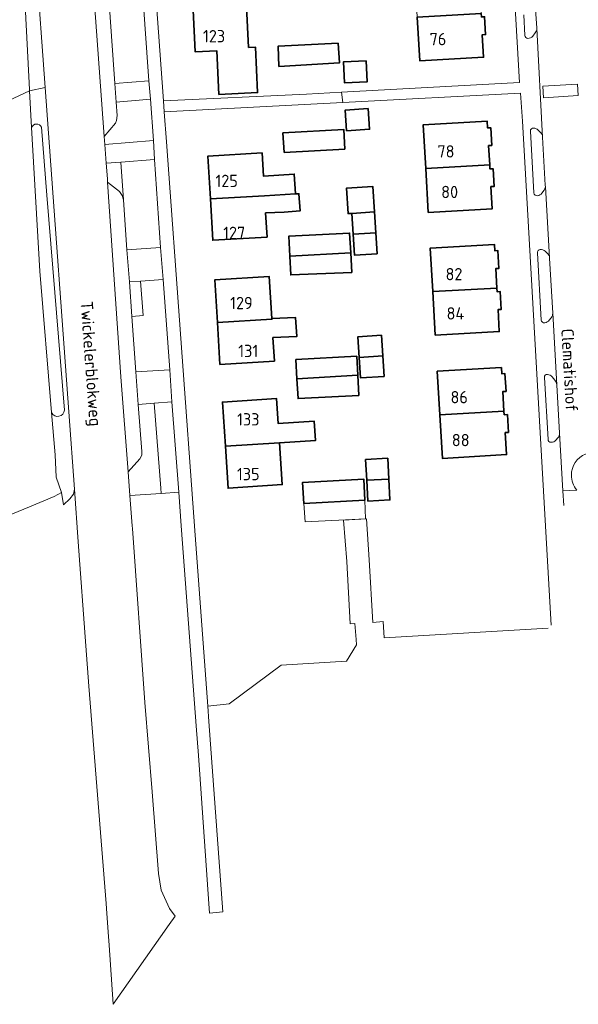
# Model space of a CAD drawing. Header units: metres. Extents: x 245598 to 248629, y 478632 to 481821.
# Tile 20 of 122: x 246999 to 247080, y 479210 to 479353. Entities that reach past the tile are written whole.
import ezdxf
from ezdxf.enums import TextEntityAlignment as Align

# ---------------------------------------------------------------- set-up
doc = ezdxf.new("R2010")
doc.units = ezdxf.units.M
for name, color, linetype, lineweight in [('B-XX-GR-BOUWLAND-GV', 80, 'Continuous', 13), ('B-XX-GR-GROENVOORZIENING-GV', 80, 'Continuous', 18), ('B-XX-OG-BEBOUWING-GV', 7, 'Continuous', 35), ('B-XX-OG-BEBOUWING-T18', 10, 'Continuous', 18), ('B-XX-OG-TERREIN_ERF-GV', 7, 'Continuous', 18), ('B-XX-OG-TOPOGRAFIE-T18', 10, 'Continuous', 18), ('B-XX-VH-VERHARDING_GESLOTEN-GV', 252, 'Continuous', 18), ('B-XX-VH-VERHARDING_OPEN-GV', 252, 'Continuous', 18)]:
    doc.layers.add(name, color=color, linetype=linetype, lineweight=lineweight)
doc.styles.add('NLCS-ISO-M-T18', font='NLCS-ISO.ttf', dxfattribs={"height": 1.8})

msp = doc.modelspace()

# ---------------------------------------------------------------- linework, layer by layer
at = {"layer": 'B-XX-GR-BOUWLAND-GV'}
msp.add_lwpolyline([(246950.17, 479261.71), (247000, 479282.229), (247003.62, 479283.72), (247004.673, 479284.311), (247003.9, 479286.57), (247003.75, 479289.82), (247003.24, 479295.985), (247001.53, 479316.65), (247000.319, 479337.647), (247000.01, 479343.01), (246976.58, 479332.12)], dxfattribs=at)
at = {"layer": 'B-XX-GR-GROENVOORZIENING-GV'}
for points in [[(247002.312, 479343.49), (247000.99, 479361.56), (247000, 479361.39), (246999.07, 479361.23), (247000, 479343.204), (247000.01, 479343.01)], [(247011.29, 479360.74), (247012.487, 479344.06), (247017.48, 479344.45), (247016.3, 479361.08)], [(247012.68, 479341.37), (247012.82, 479339.42), (247012.73, 479338.7), (247012.58, 479338.27), (247010.94, 479336.35), (247011.03, 479335.16), (247018.12, 479335.73), (247017.7, 479341.8)], [(247013.372, 479332.597), (247011.23, 479332.43), (247011.4, 479330.13), (247011.43, 479329.66), (247013.15, 479328.28), (247013.57, 479327.73), (247013.73, 479327.1)], [(247018.27, 479332.98), (247013.372, 479332.597), (247013.73, 479327.1), (247014.26, 479319.79), (247019.18, 479320.12)], [(247015.57, 479301.94), (247020.52, 479302.22), (247019.57, 479315.42), (247016.24, 479315.192), (247016.621, 479310.167), (247014.978, 479310.048)], [(247014.69, 479283.85), (247019.268, 479284.183), (247019.208, 479284.955), (247018.239, 479297.356), (247015.92, 479297.18), (247016.42, 479290.32), (247016.43, 479289.75), (247016.15, 479289.22), (247014.42, 479287.31)], [(247019.268, 479284.183), (247021.83, 479284.37), (247020.8, 479297.55), (247018.239, 479297.356), (247019.208, 479284.955)]]:
    msp.add_lwpolyline(points, close=True, dxfattribs=at)
for points in [[(247072.28, 479354.113), (247072.465, 479351.109)], [(247074.193, 479352.135), (247074.188, 479352.22), (247074.065, 479354.232)], [(247073.594, 479351.004), (247073.959, 479351.499)], [(247003.24, 479295.985), (247003.75, 479289.82), (247003.9, 479286.57), (247004.673, 479284.311), (247004.977, 479282.521), (247005.9, 479283.38), (247006.43, 479284.05), (247006.59, 479284.78), (247005.77, 479296.08), (247002.8, 479336.82), (247002.312, 479343.49), (247000.01, 479343.01), (247000.319, 479337.647)], [(247000.319, 479337.647), (247001.53, 479316.65), (247003.24, 479295.985)], [(247005.1, 479296.36), (247002.545, 479327.77), (247001.735, 479337.692)], [(247001.735, 479337.692), (247002.545, 479327.77), (247005.1, 479296.36)], [(247073.256, 479337.134), (247073.778, 479328.099)], [(247074.747, 479336.938), (247074.42, 479337.266)], [(247075.45, 479328.995), (247075.437, 479329.219), (247075.05, 479336.258)], [(247074.958, 479328.074), (247075.264, 479328.496)], [(247074.279, 479319.324), (247074.853, 479309.503)], [(247075.735, 479319.298), (247075.442, 479319.558)], [(247076.066, 479318.578), (247076.065, 479318.596), (247076.064, 479318.612)], [(247076.519, 479310.534), (247076.066, 479318.578)], [(247076.017, 479309.504), (247076.292, 479309.832)], [(247075.304, 479301.111), (247075.838, 479292.075)], [(247076.832, 479300.75), (247076.432, 479301.222)], [(247077.537, 479293.005), (247077.128, 479300.042), (247077.126, 479300.068)], [(247076.972, 479291.956), (247077.295, 479292.296)]]:
    msp.add_lwpolyline(points, dxfattribs=at)
for points in [[(247073.959, 479351.499, 0.182044), (247074.193, 479352.135)], [(247072.465, 479351.109, 0.4500856), (247072.91, 479350.674)], [(247072.91, 479350.674, 0.1860501), (247073.594, 479351.004)], [(247001.735, 479337.692, 0.6929102), (247000.319, 479337.647)], [(247000.319, 479337.647, -0.6929102), (247001.735, 479337.692)], [(247073.734, 479337.563, 0.4305353), (247073.256, 479337.134)], [(247074.42, 479337.266, 0.1930376), (247073.734, 479337.563)], [(247075.05, 479336.258, 0.1807166), (247074.747, 479336.938)], [(247075.264, 479328.496, 0.1483473), (247075.45, 479328.995)], [(247073.778, 479328.099, 0.4494581), (247074.284, 479327.687)], [(247074.284, 479327.687, 0.2063522), (247074.958, 479328.074)], [(247074.704, 479319.812, 0.4544236), (247074.279, 479319.324)], [(247075.442, 479319.558, 0.1993998), (247074.704, 479319.812)], [(247076.064, 479318.612, 0.188122), (247075.735, 479319.298)], [(247076.292, 479309.832, 0.1830469), (247076.519, 479310.534)], [(247074.853, 479309.503, 0.4192817), (247075.359, 479309.112)], [(247075.359, 479309.112, 0.2104941), (247076.017, 479309.504)], [(247075.767, 479301.565, 0.5834716), (247075.304, 479301.111)], [(247076.432, 479301.222, 0.1871453), (247075.767, 479301.565)], [(247077.126, 479300.068, 0.1711519), (247076.832, 479300.75)], [(247003.24, 479295.985, 0.7835683), (247005.1, 479296.36)], [(247005.1, 479296.36, -0.7835683), (247003.24, 479295.985)], [(247077.295, 479292.296, 0.1667437), (247077.537, 479293.005)], [(247075.838, 479292.075, 0.4330904), (247076.292, 479291.658)], [(247076.292, 479291.658, 0.236313), (247076.972, 479291.956)]]:
    msp.add_lwpolyline(points, format="xyb", dxfattribs=at)
at = {"layer": 'B-XX-OG-BEBOUWING-GV'}
for points in [[(247031.76, 479355.271), (247023.922, 479354.815), (247024.226, 479348.712), (247027.397, 479348.869), (247027.714, 479342.481), (247033.372, 479342.763), (247033.041, 479349.415), (247032.054, 479349.366)], [(247066.061, 479354.306), (247056.725, 479353.798), (247057.073, 479347.407), (247066.409, 479347.915), (247066.23, 479351.21), (247066.709, 479351.236), (247066.568, 479353.832), (247066.088, 479353.806)], [(247045.17, 479349.98), (247036.35, 479349.53), (247036.48, 479346.57), (247045.32, 479347.1)], [(247049.264, 479347.384), (247045.915, 479347.227), (247046.058, 479344.191), (247049.406, 479344.348)], [(247049.553, 479340.411), (247046.187, 479340.19), (247046.384, 479337.187), (247049.75, 479337.408)], [(247057.945, 479331.642), (247067.308, 479332.189), (247067.144, 479335.003), (247067.613, 479335.031), (247067.462, 479337.626), (247066.993, 479337.599), (247066.935, 479338.587), (247057.571, 479338.041)], [(247037.03, 479336.87), (247037.27, 479334), (247046.11, 479334.49), (247045.96, 479337.37)], [(247034.39, 479327.684), (247038.916, 479327.943), (247038.72, 479330.85), (247034.225, 479330.552), (247034.029, 479333.943), (247026.09, 479333.485), (247026.451, 479327.228)], [(247067.308, 479332.189), (247057.945, 479331.642), (247058.318, 479325.243), (247067.682, 479325.789), (247067.494, 479329.014), (247067.963, 479329.041), (247067.812, 479331.636), (247067.342, 479331.609)], [(247047.138, 479325.109), (247050.438, 479325.325), (247050.195, 479329.038), (247046.345, 479328.786), (247046.588, 479325.073)], [(247034.536, 479325.158), (247037.25, 479325.3), (247039.583, 479325.453), (247039.418, 479327.976), (247038.916, 479327.943), (247034.39, 479327.684), (247026.451, 479327.228), (247026.8, 479321.178), (247034.739, 479321.636)], [(247047.338, 479322.052), (247050.639, 479322.268), (247050.438, 479325.325), (247047.138, 479325.109)], [(247038.069, 479318.837), (247046.977, 479319.313), (247046.82, 479322.23), (247037.93, 479321.75)], [(247047.338, 479322.052), (247047.539, 479318.994), (247050.839, 479319.211), (247050.639, 479322.268)], [(247058.976, 479313.666), (247068.351, 479314.194), (247068.191, 479317.04), (247068.66, 479317.067), (247068.514, 479319.663), (247068.044, 479319.636), (247067.992, 479320.555), (247058.617, 479320.026)], [(247046.977, 479319.313), (247038.069, 479318.837), (247038.2, 479316.1), (247047.13, 479316.48)], [(247035.443, 479309.745), (247035.064, 479315.876), (247027.101, 479315.385), (247027.484, 479309.177), (247035.449, 479309.635)], [(247068.351, 479314.194), (247058.976, 479313.666), (247059.335, 479307.306), (247068.71, 479307.835), (247068.529, 479311.05), (247068.998, 479311.076), (247068.851, 479313.672), (247068.382, 479313.646)], [(247027.484, 479309.177), (247027.864, 479303.031), (247035.827, 479303.522), (247035.615, 479306.955), (247039.08, 479307.1), (247038.93, 479309.88), (247035.443, 479309.745), (247035.449, 479309.635)], [(247048.226, 479304.059), (247051.665, 479304.29), (247051.464, 479307.293), (247048.025, 479307.062)], [(247039.118, 479300.921), (247048.001, 479301.44), (247047.86, 479304.23), (247038.97, 479303.73)], [(247048.226, 479304.059), (247048.428, 479301.055), (247051.867, 479301.286), (247051.665, 479304.29)], [(247060.013, 479295.662), (247069.397, 479296.215), (247069.229, 479299.061), (247069.698, 479299.089), (247069.545, 479301.684), (247069.076, 479301.656), (247069.022, 479302.575), (247059.638, 479302.021)], [(247048.001, 479301.44), (247039.118, 479300.921), (247039.28, 479298.03), (247048.15, 479298.5)], [(247036.56, 479291.551), (247041.827, 479291.896), (247041.641, 479294.736), (247036.374, 479294.391), (247036.135, 479298.035), (247028.225, 479297.516), (247028.645, 479291.103)], [(247060.013, 479295.662), (247060.388, 479289.303), (247069.772, 479289.857), (247069.582, 479293.071), (247070.052, 479293.099), (247069.898, 479295.695), (247069.429, 479295.667), (247069.397, 479296.215)], [(247028.645, 479291.103), (247029.049, 479284.941), (247036.96, 479285.46), (247036.56, 479291.551)], [(247052.388, 479289.31), (247049.166, 479289.132), (247049.334, 479286.091), (247052.557, 479286.269)], [(247040.121, 479282.728), (247049.036, 479283.215), (247048.92, 479286.25), (247039.92, 479285.75)], [(247052.557, 479286.269), (247049.334, 479286.091), (247049.503, 479283.049), (247052.726, 479283.228)]]:
    msp.add_lwpolyline(points, close=True, dxfattribs=at)
at = {"layer": 'B-XX-OG-TERREIN_ERF-GV'}
for points in [[(247016.02, 479390.43), (247019.595, 479341.53), (247040.493, 479342.513), (247045.613, 479342.796), (247071.681, 479344.234), (247069.818, 479376.3)], [(247076.285, 479264.945), (247074.662, 479293.898), (247072.094, 479338.56), (247071.81, 479342.689), (247045.808, 479341.312)], [(247045.808, 479341.312), (247019.712, 479339.93), (247020.03, 479335.58), (247024.23, 479278.07), (247026.062, 479253.102), (247029.218, 479253.417), (247036.789, 479259.095), (247046.37, 479259.65), (247047.82, 479262.03), (247047.761, 479262.83), (247047.59, 479265.165), (247046.88, 479265.12), (247046.4, 479274.25), (247045.945, 479280.26), (247049.303, 479280.479), (247049.7, 479274.45), (247050.22, 479265.33), (247051.752, 479265.439), (247051.894, 479263.073), (247075.861, 479264.482)]]:
    msp.add_lwpolyline(points, dxfattribs=at)
for points in [[(247000.01, 479343.01), (247000, 479343.204), (246999.07, 479361.23), (246998.73, 479367.05), (246998.265, 479366.853), (246997.961, 479370.724), (246997.887, 479371.665), (246963.65, 479356.56), (246930.97, 479341.45), (246934.77, 479333.37), (246942.13, 479317.45), (246952.92, 479322.32), (246957.93, 479324.55), (246964.38, 479327.78), (246972.85, 479331.67), (246973.85, 479331.88), (246974.18, 479331.03), (246973.956, 479330.369), (246974.89, 479331.16), (246976.58, 479332.12)], [(247023.793, 479357.404), (247022.385, 479357.32), (247022.191, 479360.598), (247023.63, 479360.683), (247023.598, 479361.324), (247031.44, 479361.713), (247031.609, 479358.317), (247036.13, 479358.52), (247036.15, 479358.27), (247036.35, 479355.528), (247031.758, 479355.316), (247031.76, 479355.271), (247032.054, 479349.366), (247033.041, 479349.415), (247033.372, 479342.763), (247027.714, 479342.481), (247027.397, 479348.869), (247024.226, 479348.712), (247023.922, 479354.815)], [(247066.061, 479354.306), (247066.088, 479353.806), (247066.568, 479353.832), (247066.709, 479351.236), (247066.23, 479351.21), (247066.409, 479347.915), (247057.073, 479347.407), (247056.725, 479353.798), (247056.377, 479360.188), (247065.714, 479360.696), (247065.763, 479359.787), (247066.232, 479359.813), (247066.374, 479357.217), (247065.904, 479357.191)], [(247045.17, 479349.98), (247045.32, 479347.1), (247036.48, 479346.57), (247036.35, 479349.53)], [(247049.264, 479347.384), (247049.406, 479344.348), (247046.058, 479344.191), (247045.915, 479347.227)], [(247049.553, 479340.411), (247049.75, 479337.408), (247046.384, 479337.187), (247046.187, 479340.19)], [(247067.308, 479332.189), (247067.342, 479331.609), (247067.812, 479331.636), (247067.963, 479329.041), (247067.494, 479329.014), (247067.682, 479325.789), (247058.318, 479325.243), (247057.945, 479331.642), (247057.571, 479338.041), (247066.935, 479338.587), (247066.993, 479337.599), (247067.462, 479337.626), (247067.613, 479335.031), (247067.144, 479335.003)], [(247037.03, 479336.87), (247045.96, 479337.37), (247046.11, 479334.49), (247037.27, 479334)], [(247037.25, 479325.3), (247034.536, 479325.158), (247034.739, 479321.636), (247026.8, 479321.178), (247026.451, 479327.228), (247026.09, 479333.485), (247034.029, 479333.943), (247034.225, 479330.552), (247038.72, 479330.85), (247038.916, 479327.943), (247039.418, 479327.976), (247039.583, 479325.453)], [(247050.639, 479322.268), (247050.839, 479319.211), (247047.539, 479318.994), (247047.338, 479322.052), (247047.138, 479325.109), (247046.588, 479325.073), (247046.345, 479328.786), (247050.195, 479329.038), (247050.438, 479325.325)], [(247038.069, 479318.837), (247037.93, 479321.75), (247046.82, 479322.23), (247046.977, 479319.313), (247047.13, 479316.48), (247038.2, 479316.1)], [(247068.351, 479314.194), (247068.382, 479313.646), (247068.851, 479313.672), (247068.998, 479311.076), (247068.529, 479311.05), (247068.71, 479307.835), (247059.335, 479307.306), (247058.976, 479313.666), (247058.617, 479320.026), (247067.992, 479320.555), (247068.044, 479319.636), (247068.514, 479319.663), (247068.66, 479317.067), (247068.191, 479317.04)], [(247035.615, 479306.955), (247035.827, 479303.522), (247027.864, 479303.031), (247027.484, 479309.177), (247027.101, 479315.385), (247035.064, 479315.876), (247035.443, 479309.745), (247038.93, 479309.88), (247039.08, 479307.1)], [(247051.464, 479307.293), (247051.665, 479304.29), (247051.867, 479301.286), (247048.428, 479301.055), (247048.226, 479304.059), (247048.025, 479307.062)], [(247039.118, 479300.921), (247038.97, 479303.73), (247047.86, 479304.23), (247048.001, 479301.44), (247048.15, 479298.5), (247039.28, 479298.03)], [(247069.397, 479296.215), (247069.429, 479295.667), (247069.898, 479295.695), (247070.052, 479293.099), (247069.582, 479293.071), (247069.772, 479289.857), (247060.388, 479289.303), (247060.013, 479295.662), (247059.638, 479302.021), (247069.022, 479302.575), (247069.076, 479301.656), (247069.545, 479301.684), (247069.698, 479299.089), (247069.229, 479299.061)], [(247036.374, 479294.391), (247041.641, 479294.736), (247041.827, 479291.896), (247036.56, 479291.551), (247036.96, 479285.46), (247029.049, 479284.941), (247028.645, 479291.103), (247028.225, 479297.516), (247036.135, 479298.035)], [(247049.334, 479286.091), (247049.166, 479289.132), (247052.388, 479289.31), (247052.557, 479286.269), (247052.726, 479283.228), (247049.503, 479283.049)], [(247049.036, 479283.215), (247049.14, 479280.47), (247040.3, 479280.03), (247040.121, 479282.728), (247039.92, 479285.75), (247048.92, 479286.25)]]:
    msp.add_lwpolyline(points, close=True, dxfattribs=at)
at = {"layer": 'B-XX-VH-VERHARDING_GESLOTEN-GV'}
msp.add_lwpolyline([(247000.99, 479361.56), (247002.312, 479343.49), (247002.8, 479336.82), (247005.77, 479296.08), (247006.59, 479284.78), (247007.143, 479277.117), (247008.24, 479261.91), (247008.23, 479261.902), (247008.7, 479256.02), (247011.211, 479224.244), (247011.27, 479223.5), (247011.509, 479220.051), (247011.64, 479218.16), (247012.249, 479209.516), (247020.45, 479221.195), (247021.31, 479222.42), (247020.47, 479223.52), (247019.28, 479226.18), (247018.87, 479228.65), (247017.92, 479240.56), (247016.88, 479253.62), (247015.057, 479279.038), (247015.03, 479279.42), (247014.69, 479283.85), (247014.42, 479287.31), (247013.35, 479301.22), (247011.43, 479329.66), (247011.4, 479330.13), (247011.23, 479332.43), (247011.03, 479335.16), (247010.94, 479336.35), (247007.786, 479379.187)], dxfattribs=at)
at = {"layer": 'B-XX-VH-VERHARDING_OPEN-GV'}
for points in [[(247065.928, 479446.667), (247069.818, 479376.3), (247071.681, 479344.234), (247045.613, 479342.796), (247045.808, 479341.312), (247071.81, 479342.689), (247072.094, 479338.56), (247074.662, 479293.898), (247076.285, 479264.945)], [(247016.3, 479361.08), (247017.48, 479344.45), (247017.7, 479341.8), (247018.12, 479335.73), (247018.27, 479332.98), (247019.18, 479320.12), (247019.57, 479315.42), (247020.52, 479302.22), (247020.8, 479297.55), (247021.83, 479284.37), (247022.17, 479279.45), (247024.436, 479249.584), (247024.67, 479246.5), (247024.83, 479244.53), (247026.33, 479222.83), (247028.27, 479223.02), (247026.227, 479250.856), (247026.062, 479253.102), (247024.23, 479278.07), (247020.03, 479335.58), (247019.712, 479339.93), (247019.595, 479341.53), (247016.02, 479390.43)], [(247073.908, 479356.917), (247074.065, 479354.232), (247074.188, 479352.22), (247074.193, 479352.135), (247075.05, 479336.258), (247075.437, 479329.219), (247075.45, 479328.995), (247076.064, 479318.612)], [(247072.465, 479351.109), (247072.28, 479354.113)], [(247075.05, 479336.258), (247074.193, 479352.135)], [(247073.959, 479351.499), (247073.594, 479351.004)], [(247073.778, 479328.099), (247073.256, 479337.134)], [(247074.42, 479337.266), (247074.747, 479336.938)], [(247076.064, 479318.612), (247075.45, 479328.995)], [(247075.264, 479328.496), (247074.958, 479328.074)], [(247074.853, 479309.503), (247074.279, 479319.324)], [(247075.442, 479319.558), (247075.735, 479319.298)], [(247076.064, 479318.612), (247076.065, 479318.596), (247076.066, 479318.578)], [(247076.066, 479318.578), (247076.519, 479310.534), (247077.126, 479300.068), (247077.128, 479300.042), (247077.537, 479293.005), (247078.01, 479284.555), (247080.049, 479284.674)], [(247077.126, 479300.068), (247076.519, 479310.534)], [(247076.292, 479309.832), (247076.017, 479309.504)], [(247075.838, 479292.075), (247075.304, 479301.111)], [(247076.432, 479301.222), (247076.832, 479300.75)], [(247078.129, 479282.425), (247078.01, 479284.555), (247077.537, 479293.005)], [(247077.295, 479292.296), (247076.972, 479291.956)]]:
    msp.add_lwpolyline(points, dxfattribs=at)
for points in [[(247010.94, 479336.35), (247012.58, 479338.27), (247012.73, 479338.7), (247012.82, 479339.42), (247012.68, 479341.37), (247012.487, 479344.06), (247011.29, 479360.74), (247010.956, 479365.42), (247010.17, 479376.45), (247010.05, 479376.85), (247009.73, 479377.17), (247008.1, 479378.55), (247007.786, 479379.187)], [(247012.487, 479344.06), (247012.68, 479341.37), (247017.7, 479341.8), (247017.48, 479344.45)], [(247075.092, 479343.681), (247080.128, 479344.008), (247080.224, 479342.307), (247075.169, 479341.999)], [(247075.092, 479343.681), (247075.169, 479341.999), (247080.224, 479342.307), (247080.128, 479344.008)], [(247045.808, 479341.312), (247045.613, 479342.796), (247040.493, 479342.513), (247019.595, 479341.53), (247019.712, 479339.93)], [(247011.23, 479332.43), (247013.372, 479332.597), (247018.27, 479332.98), (247018.12, 479335.73), (247011.03, 479335.16)], [(247015.57, 479301.94), (247014.978, 479310.048), (247014.61, 479315.08), (247014.26, 479319.79), (247013.73, 479327.1), (247013.57, 479327.73), (247013.15, 479328.28), (247011.43, 479329.66), (247013.35, 479301.22), (247014.42, 479287.31), (247016.15, 479289.22), (247016.43, 479289.75), (247016.42, 479290.32), (247015.92, 479297.18)], [(247019.57, 479315.42), (247019.18, 479320.12), (247014.26, 479319.79), (247014.61, 479315.08), (247016.24, 479315.192)], [(247014.978, 479310.048), (247016.621, 479310.167), (247016.24, 479315.192), (247014.61, 479315.08)], [(247020.8, 479297.55), (247020.52, 479302.22), (247015.57, 479301.94), (247015.92, 479297.18), (247018.239, 479297.356)]]:
    msp.add_lwpolyline(points, close=True, dxfattribs=at)
for points in [[(247074.193, 479352.135, -0.182044), (247073.959, 479351.499)], [(247072.91, 479350.674, -0.4500856), (247072.465, 479351.109)], [(247073.594, 479351.004, -0.1860501), (247072.91, 479350.674)], [(247073.256, 479337.134, -0.4305353), (247073.734, 479337.563)], [(247073.734, 479337.563, -0.1930376), (247074.42, 479337.266)], [(247074.747, 479336.938, -0.1807166), (247075.05, 479336.258)], [(247075.45, 479328.995, -0.1483473), (247075.264, 479328.496)], [(247074.284, 479327.687, -0.4494581), (247073.778, 479328.099)], [(247074.958, 479328.074, -0.2063522), (247074.284, 479327.687)], [(247074.279, 479319.324, -0.4544236), (247074.704, 479319.812)], [(247074.704, 479319.812, -0.1993998), (247075.442, 479319.558)], [(247075.735, 479319.298, -0.188122), (247076.064, 479318.612)], [(247076.519, 479310.534, -0.1830469), (247076.292, 479309.832)], [(247075.359, 479309.112, -0.4192817), (247074.853, 479309.503)], [(247076.017, 479309.504, -0.2104941), (247075.359, 479309.112)], [(247075.304, 479301.111, -0.5834716), (247075.767, 479301.565)], [(247075.767, 479301.565, -0.1871453), (247076.432, 479301.222)], [(247076.832, 479300.75, -0.1711519), (247077.126, 479300.068)], [(247077.537, 479293.005, -0.1667437), (247077.295, 479292.296)], [(247076.292, 479291.658, -0.4330904), (247075.838, 479292.075)], [(247076.972, 479291.956, -0.236313), (247076.292, 479291.658)], [(247079.254, 479286.838, -0.6682544), (247084.958, 479289.201)], [(247084.958, 479289.201, 0.6682544), (247079.254, 479286.838)], [(247080.049, 479284.674, -0.1777799), (247079.254, 479286.838)], [(247079.254, 479286.838, 0.1777799), (247080.049, 479284.674)]]:
    msp.add_lwpolyline(points, format="xyb", dxfattribs=at)

# ---------------------------------------------------------------- texts
at = {"layer": 'B-XX-OG-BEBOUWING-T18', "style": 'NLCS-ISO-M-T18'}
for s, p in [('123', (247027, 479351)), ('76', (247059.746, 479350.571)), ('78', (247060.911, 479334.159)), ('125', (247028.841, 479329.856)), ('80', (247061.45, 479328.23)), ('127', (247029.942, 479322.26)), ('82', (247062.087, 479316.224)), ('129', (247031, 479312)), ('84', (247062.295, 479310.484)), ('131', (247032, 479305)), ('86', (247062.848, 479298.242)), ('133', (247032, 479295)), ('88', (247063.068, 479291.97)), ('135', (247032, 479287))]:
    msp.add_text(s, height=1.8, dxfattribs=at).set_placement(p, align=Align.MIDDLE_CENTER)
at = {"layer": 'B-XX-OG-TOPOGRAFIE-T18', "style": 'NLCS-ISO-M-T18'}
for s, rotation, p in [('Twickelerblokweg', 274.2, (247009.019, 479303.13)), ('Clematishof', 273.2, (247079.004, 479302.194))]:
    msp.add_text(s, height=1.8, rotation=rotation, dxfattribs=at).set_placement(p, align=Align.MIDDLE_CENTER)

doc.saveas('drawing.dxf')
